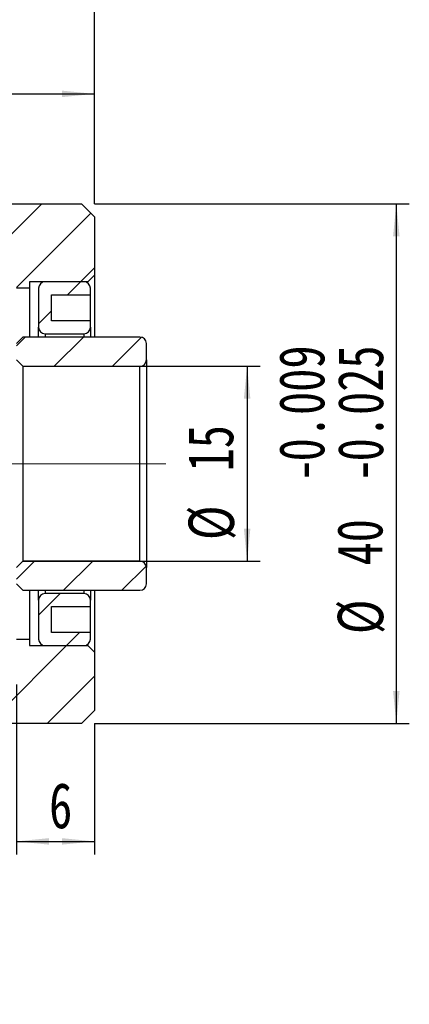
# Model space of a CAD drawing. Header units: millimetres. Extents: x 3 to 296, y 67 to 187.
# Tile 4 of 8: x 131 to 161, y 67 to 142. Entities that reach past the tile are written whole.
import ezdxf

# ---------------------------------------------------------------- set-up
doc = ezdxf.new("R2010")
doc.units = ezdxf.units.MM
doc.linetypes.add('CENTERX2', pattern=[20.32, 12.7, -2.54, 2.54, -2.54])
doc.layers.add('FORMAT', color=7, linetype='Continuous')
doc.styles.add('SLDTEXTSTYLE0', font='TXT', dxfattribs={"width": 0.75})
doc.styles.add('SLDTEXTSTYLE2', font='TXT', dxfattribs={"width": 0.75, "bigfont": 'bigfont'})
doc.dimstyles.new('SLDDIMSTYLE1', dxfattribs={"dimtxt": 3.5, "dimasz": 2.5, "dimexe": 0, "dimexo": 0.0625, "dimgap": 0.875, "dimtad": 1, "dimrnd": 1e-09, "dimzin": 12, "dimdsep": 46, "dimtxsty": 'SLDTEXTSTYLE0', "dimsah": 1, "dimcen": 0.09, "dimadec": 0, "dimazin": 3, "dimtfac": 1, "dimtofl": 0, "dimtmove": 0, "dimatfit": 3, "dimfxl": 0, "dimfrac": 2, "dimtolj": 1, "dimtzin": 12, "dimarcsym": 0})
doc.dimstyles.new('SLDDIMSTYLE4', dxfattribs={"dimtxt": 3.5, "dimasz": 2.5, "dimexe": 0, "dimexo": 0.0625, "dimgap": 0.875, "dimtad": 1, "dimdec": 3, "dimrnd": 1e-09, "dimzin": 12, "dimdsep": 46, "dimtxsty": 'SLDTEXTSTYLE0', "dimsah": 1, "dimcen": 0.09, "dimadec": 0, "dimazin": 3, "dimtol": 1, "dimtp": -0.009, "dimtm": 0.025, "dimtfac": 1, "dimtdec": 3, "dimtofl": 0, "dimtmove": 0, "dimatfit": 3, "dimfxl": 0, "dimfrac": 2, "dimtolj": 1, "dimarcsym": 0})

# ---------------------------------------------------------------- blocks, each defined once
blk = doc.blocks.new('_D_7')
at = {"layer": 'FORMAT', "color": 7}
for p, q in [((104.711, 130.363), (104.711, 144.778)), ((136.711, 128.163), (136.711, 144.778)), ((104.711, 143.778), (136.711, 143.778))]:
    blk.add_line(p, q, dxfattribs=at)
for points in [[(104.711, 143.778), (107.211, 143.528), (107.211, 144.028)], [(136.711, 143.778), (134.211, 144.028), (134.211, 143.528)]]:
    blk.add_solid(points, dxfattribs=at)
at = {"layer": 'FORMAT', "color": 7, "insert": (118.056, 148.29), "char_height": 3.5, "attachment_point": 1, "style": 'SLDTEXTSTYLE0'}
blk.add_mtext('32', dxfattribs=at)
blk = doc.blocks.new('_D_9')
at = {"layer": 'FORMAT', "color": 7}
for p, q in [((119.711, 130.163), (119.711, 137.631)), ((136.711, 128.163), (136.711, 137.631)), ((119.711, 136.631), (136.711, 136.631))]:
    blk.add_line(p, q, dxfattribs=at)
for points in [[(119.711, 136.631), (122.211, 136.381), (122.211, 136.881)], [(136.711, 136.631), (134.211, 136.881), (134.211, 136.381)]]:
    blk.add_solid(points, dxfattribs=at)
at = {"layer": 'FORMAT', "color": 7, "insert": (125.405, 141.143), "char_height": 3.5, "attachment_point": 1, "style": 'SLDTEXTSTYLE0'}
blk.add_mtext('17', dxfattribs=at)
blk = doc.blocks.new('_D_11')
at = {"layer": 'FORMAT', "color": 7}
for p, q in [((130.711, 91.163), (130.711, 78.085)), ((136.711, 88.163), (136.711, 78.085)), ((130.711, 79.085), (136.711, 79.085))]:
    blk.add_line(p, q, dxfattribs=at)
for points in [[(130.711, 79.085), (133.211, 78.835), (133.211, 79.335)], [(136.711, 79.085), (134.211, 79.335), (134.211, 78.835)]]:
    blk.add_solid(points, dxfattribs=at)
at = {"layer": 'FORMAT', "color": 7, "insert": (133.225, 83.597), "char_height": 3.5, "attachment_point": 1, "style": 'SLDTEXTSTYLE0'}
blk.add_mtext('6', dxfattribs=at)
blk = doc.blocks.new('_D_12')
at = {"layer": 'FORMAT', "color": 7}
for p, q in [((131.211, 115.663), (149.466, 115.663)), ((148.466, 115.663), (148.466, 100.663)), ((131.211, 100.663), (149.466, 100.663))]:
    blk.add_line(p, q, dxfattribs=at)
for points in [[(148.466, 115.663), (148.216, 113.163), (148.716, 113.163)], [(148.466, 100.663), (148.716, 103.163), (148.216, 103.163)]]:
    blk.add_solid(points, dxfattribs=at)
at = {"layer": 'FORMAT', "color": 7, "char_height": 3.5, "attachment_point": 1, "rotation": 90, "style": 'SLDTEXTSTYLE0'}
for s, insert in [('15', (143.901, 107.564)), ('%%c', (143.955, 102.286))]:
    blk.add_mtext(s, dxfattribs=dict(at, insert=insert))
blk = doc.blocks.new('_D_13')
at = {"layer": 'FORMAT', "color": 7}
for p, q in [((136.711, 128.163), (160.95, 128.163)), ((159.95, 128.163), (159.95, 88.163)), ((136.711, 88.163), (160.95, 88.163))]:
    blk.add_line(p, q, dxfattribs=at)
for points in [[(159.95, 128.163), (159.7, 125.663), (160.2, 125.663)], [(159.95, 88.163), (160.2, 90.663), (159.7, 90.663)]]:
    blk.add_solid(points, dxfattribs=at)
at = {"layer": 'FORMAT', "color": 7, "char_height": 3.5, "attachment_point": 1, "rotation": 90, "style": 'SLDTEXTSTYLE0'}
for s, insert in [('0.009', (150.913, 108.34)), ('0.025', (155.438, 108.34)), ('-', (150.913, 106.789)), ('-', (155.438, 106.789)), ('40', (155.385, 100.324)), ('%%c', (155.438, 95.045))]:
    blk.add_mtext(s, dxfattribs=dict(at, insert=insert))

msp = doc.modelspace()

# ---------------------------------------------------------------- hatches: boundary and pattern name
at = {"layer": 'FORMAT', "linetype": 'Continuous', "lineweight": 18}
h = msp.add_hatch(dxfattribs=at)
h.set_pattern_fill('ANSI31', color=256, style=0)
h.paths.add_polyline_path([(110.7111, 125.1632), (111.7111, 124.1632), (130.7111, 124.1632), (130.7111, 121.6632), (131.7111, 121.6632), (131.7111, 122.1632), (136.2111, 122.1632), (136.7111, 122.6632), (136.7111, 127.1632), (135.7111, 128.1632), (119.7111, 128.1632), (119.7111, 129.1632), (119.2111, 129.6632), (111.2111, 129.6632), (110.7111, 129.1632)], flags=0)
h = msp.add_hatch(dxfattribs=at)
h.set_pattern_fill('ANSI31', color=256, style=0)
edge = h.paths.add_edge_path(flags=0)
edge.add_line((136.4111, 118.6632), (136.4111, 119.1632))
edge.add_line((136.4111, 119.1632), (133.4111, 119.1632))
edge.add_line((133.4111, 119.1632), (133.4111, 121.1632))
edge.add_line((133.4111, 121.1632), (136.4111, 121.1632))
edge.add_line((136.4111, 121.1632), (136.4111, 121.6632))
edge.add_arc((135.9111, 121.6632), 0.5, 0, 90)
edge.add_line((135.9111, 122.1632), (132.9111, 122.1632))
edge.add_arc((132.9111, 121.6632), 0.5, 90, 180)
edge.add_line((132.4111, 121.6632), (132.4111, 118.6632))
edge.add_arc((132.9111, 118.6632), 0.5, 180, 270)
edge.add_line((132.9111, 118.1632), (135.9111, 118.1632))
edge.add_arc((135.9111, 118.6632), 0.5, 270, 360)
h = msp.add_hatch(dxfattribs=at)
h.set_pattern_fill('ANSI31', color=256, style=0)
edge = h.paths.add_edge_path(flags=0)
edge.add_line((130.7111, 116.1632), (131.2111, 115.6632))
edge.add_line((131.2111, 115.6632), (140.2111, 115.6632))
edge.add_arc((140.2111, 116.1632), 0.5, 270, 360)
edge.add_line((140.7111, 116.1632), (140.7111, 117.4132))
edge.add_arc((140.2111, 117.4132), 0.5, 0, 90)
edge.add_line((140.2111, 117.9132), (131.2111, 117.9132))
edge.add_line((131.2111, 117.9132), (130.7111, 117.4132))
edge.add_line((130.7111, 117.4132), (130.7111, 116.1632))
h = msp.add_hatch(dxfattribs=at)
h.set_pattern_fill('ANSI31', color=256, style=0)
edge = h.paths.add_edge_path(flags=0)
edge.add_line((131.2111, 100.6632), (130.7111, 100.1632))
edge.add_line((130.7111, 100.1632), (130.7111, 98.9132))
edge.add_line((130.7111, 98.9132), (131.2111, 98.4132))
edge.add_line((131.2111, 98.4132), (140.2111, 98.4132))
edge.add_arc((140.2111, 98.9132), 0.5, 270, 360)
edge.add_line((140.7111, 98.9132), (140.7111, 100.1632))
edge.add_arc((140.2111, 100.1632), 0.5, 0, 90)
edge.add_line((140.2111, 100.6632), (131.2111, 100.6632))
h = msp.add_hatch(dxfattribs=at)
h.set_pattern_fill('ANSI31', color=256, style=0)
edge = h.paths.add_edge_path(flags=0)
edge.add_line((133.4111, 95.1632), (133.4111, 97.1632))
edge.add_line((133.4111, 97.1632), (136.4111, 97.1632))
edge.add_line((136.4111, 97.1632), (136.4111, 97.6632))
edge.add_arc((135.9111, 97.6632), 0.5, 0, 90)
edge.add_line((135.9111, 98.1632), (132.9111, 98.1632))
edge.add_arc((132.9111, 97.6632), 0.5, 90, 180)
edge.add_line((132.4111, 97.6632), (132.4111, 94.6632))
edge.add_arc((132.9111, 94.6632), 0.5, 180, 270)
edge.add_line((132.9111, 94.1632), (135.9111, 94.1632))
edge.add_arc((135.9111, 94.6632), 0.5, 270, 360)
edge.add_line((136.4111, 94.6632), (136.4111, 95.1632))
edge.add_line((136.4111, 95.1632), (133.4111, 95.1632))
h = msp.add_hatch(dxfattribs=at)
h.set_pattern_fill('ANSI31', color=256, style=0)
h.paths.add_polyline_path([(111.7111, 92.1632), (110.7111, 91.1632), (110.7111, 87.1632), (111.2111, 86.6632), (119.2111, 86.6632), (119.7111, 87.1632), (119.7111, 88.1632), (135.7111, 88.1632), (136.7111, 89.1632), (136.7111, 93.6632), (136.2111, 94.1632), (131.7111, 94.1632), (131.7111, 94.6632), (130.7111, 94.6632), (130.7111, 92.1632)], flags=0)

# ---------------------------------------------------------------- linework, layer by layer
at = {"color": 7, "linetype": 'Continuous', "lineweight": 25}
for p, q in [((119.7111, 128.1632), (135.7111, 128.1632)), ((135.7111, 128.1632), (136.7111, 127.1632)), ((136.7111, 127.1632), (136.7111, 122.6632)), ((136.2111, 122.1632), (131.7111, 122.1632)), ((131.7111, 122.1632), (131.7111, 121.6632)), ((135.9111, 122.1632), (132.9111, 122.1632)), ((136.7111, 122.6632), (136.2111, 122.1632)), ((136.2111, 122.0632), (136.2111, 122.1632)), ((136.7111, 122.6632), (136.7111, 117.9132)), ((131.7111, 121.6632), (130.7111, 121.6632)), ((131.7111, 121.6632), (131.7111, 117.9132)), ((132.4111, 121.6632), (132.4111, 118.6632)), ((136.4111, 121.1632), (136.4111, 121.6632)), ((133.4111, 121.1632), (136.4111, 121.1632)), ((133.4111, 119.1632), (133.4111, 121.1632)), ((136.4111, 119.1632), (136.4111, 121.1632)), ((136.4111, 119.1632), (133.4111, 119.1632)), ((136.4111, 118.6632), (136.4111, 119.1632)), ((132.4111, 117.9132), (132.4111, 118.6632)), ((136.4111, 118.6632), (136.4111, 117.9132)), ((130.7111, 117.4132), (131.2111, 117.9132)), ((140.2111, 117.9132), (131.2111, 117.9132)), ((132.9111, 118.1632), (135.9111, 118.1632)), ((140.7111, 116.1632), (140.7111, 117.4132)), ((131.2111, 115.6632), (130.7111, 116.1632)), ((140.7111, 116.1632), (140.7111, 100.1632)), ((131.2111, 115.6632), (131.2111, 100.6632)), ((131.2111, 115.6632), (140.2111, 115.6632)), ((140.2111, 100.6632), (140.2111, 115.6632)), ((130.7111, 100.1632), (131.2111, 100.6632)), ((140.2111, 100.6632), (131.2111, 100.6632)), ((140.7111, 98.9132), (140.7111, 100.1632)), ((131.2111, 98.4132), (130.7111, 98.9132)), ((131.2111, 98.4132), (140.2111, 98.4132)), ((131.7111, 98.4132), (131.7111, 94.6632)), ((132.4111, 97.6632), (132.4111, 98.4132)), ((135.9111, 98.1632), (132.9111, 98.1632)), ((136.4111, 98.4132), (136.4111, 97.6632)), ((136.7111, 98.4132), (136.7111, 93.6632)), ((132.4111, 97.6632), (132.4111, 94.6632)), ((133.4111, 97.1632), (136.4111, 97.1632)), ((133.4111, 95.1632), (133.4111, 97.1632)), ((136.4111, 97.1632), (136.4111, 97.6632)), ((136.4111, 95.1632), (136.4111, 97.1632)), ((136.4111, 95.1632), (133.4111, 95.1632)), ((136.4111, 94.6632), (136.4111, 95.1632)), ((130.7111, 94.6632), (131.7111, 94.6632)), ((131.7111, 94.6632), (131.7111, 94.1632)), ((131.7111, 94.1632), (136.2111, 94.1632)), ((132.9111, 94.1632), (135.9111, 94.1632)), ((136.2111, 94.1632), (136.2111, 94.2632)), ((136.2111, 94.1632), (136.7111, 93.6632)), ((136.7111, 93.6632), (136.7111, 89.1632)), ((136.7111, 89.1632), (135.7111, 88.1632)), ((135.7111, 88.1632), (119.7111, 88.1632))]:
    msp.add_line(p, q, dxfattribs=at)
at = {"color": 8, "linetype": 'Continuous', "lineweight": 25}
for p, q in [((132.9111, 118.1632), (132.9111, 117.9132)), ((135.9111, 117.9132), (135.9111, 118.1632)), ((132.9111, 98.4132), (132.9111, 98.1632)), ((135.9111, 98.1632), (135.9111, 98.4132))]:
    msp.add_line(p, q, dxfattribs=at)
at = {"color": 7, "linetype": 'Continuous', "lineweight": 25}
for centre, start, end in [((132.9111, 121.6632), 90, 180), ((135.9111, 121.6632), 0, 90), ((132.9111, 118.6632), 180, 270), ((135.9111, 118.6632), 270, 0), ((140.2111, 117.4132), 0, 90), ((140.2111, 116.1632), 270, 0), ((140.2111, 100.1632), 0, 90), ((140.2111, 98.9132), 270, 0), ((132.9111, 97.6632), 90, 180), ((135.9111, 97.6632), 0, 90), ((132.9111, 94.6632), 180, 270), ((135.9111, 94.6632), 270, 0)]:
    msp.add_arc(centre, 0.5, start, end, dxfattribs=at)
at = {"layer": 'FORMAT', "color": 7, "linetype": 'CENTERX2', "lineweight": 18}
msp.add_line((142.1983, 108.1632), (93.3468, 108.1632), dxfattribs=at)

# ---------------------------------------------------------------- texts
at = {"layer": 'FORMAT', "insert": (116.5836, 75.0677), "char_height": 3.175, "attachment_point": 2, "style": 'SLDTEXTSTYLE2'}
msp.add_mtext('\\M+19655\\M+196CA\\M+19AA4 J-J', dxfattribs=at)

# ---------------------------------------------------------------- dimensions: what is measured, and where the dimension line sits
at = {"layer": 'FORMAT', "color": 7}
for base, p1, p2, picture, middle in [((136.7111, 143.7779), (104.7111, 129.3632), (136.7111, 127.1632), '_D_7', (120.6417, 143.7779)), ((136.7111, 136.631), (119.7111, 129.1632), (136.7111, 127.1632), '_D_9', (127.9913, 136.631)), ((136.7111, 79.0848), (130.7111, 92.1632), (136.7111, 89.1632), '_D_11', (134.5176, 79.0848))]:
    dim = msp.add_linear_dim(base=base, p1=p1, p2=p2, dimstyle='SLDDIMSTYLE1', dxfattribs=at)
    dim.commit()
    dim.dimension.update_dxf_attribs({"geometry": picture, "text_midpoint": middle, "dimtype": 160})
for base, p1, p2, dimstyle, picture, middle in [((159.9502, 88.1632), (135.7111, 128.1632), (135.7111, 88.1632), 'SLDDIMSTYLE4', '_D_13', (159.9502, 107.5111)), ((148.4663, 100.6632), (130.2111, 115.6632), (130.2111, 100.6632), 'SLDDIMSTYLE1', '_D_12', (148.4663, 107.5111))]:
    dim = msp.add_linear_dim(base=base, p1=p1, p2=p2, angle=90, text='%%c<>', dimstyle=dimstyle, dxfattribs=at)
    dim.commit()
    dim.dimension.update_dxf_attribs({"geometry": picture, "text_midpoint": middle, "dimtype": 160})

doc.saveas('drawing.dxf')
